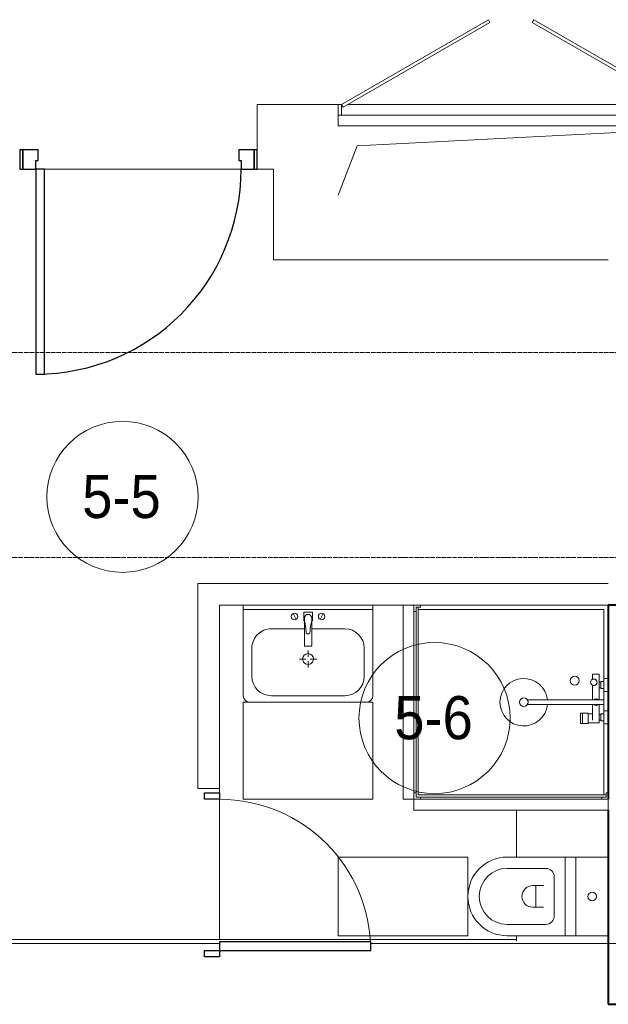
# Model space of a CAD drawing. Header units: millimetres. Extents: x 5617 to 113704, y 7718 to 156189.
# Tile 17 of 48: x 39249 to 41974, y 64630 to 69192. Entities that reach past the tile are written whole.
import ezdxf

# ---------------------------------------------------------------- set-up
doc = ezdxf.new("R2010")
doc.units = ezdxf.units.MM
doc.linetypes.add('ADSK_Линия сетки', pattern=[25, 20, -2.5, 0, -2.5])
for name, color, linetype, lineweight in [('Двери', 7, 'Continuous', 18), ('Каркас несущий', 7, 'Continuous', 18), ('Каркас_Импост', 7, 'Continuous', 30), ('Марки помещений', 7, 'Continuous', 20), ('Мебель', 7, 'Continuous', 18), ('Монтажный зазор', 7, 'Continuous', 30), ('Оси', 7, 'Continuous', 9), ('Панель', 7, 'Continuous', 30), ('Перекрытия', 7, 'Continuous', 18), ('Сантехнические приборы', 7, 'Continuous', 18), ('Стены', 7, 'Continuous', 18), ('Стены разрез', 7, 'Continuous', 40), ('Стены штриховка', 7, 'Continuous', 40), ('Форма', 7, 'Continuous', 18), ('Формообразующий элемент-перекрытие', 7, 'Continuous', 18)]:
    doc.layers.add(name, color=color, linetype=linetype, lineweight=lineweight)
doc.styles.add('Arial_3', font='arial.ttf', dxfattribs={"width": 0.9, "height": 200})

# ---------------------------------------------------------------- blocks, each defined once
blk = doc.blocks.new('MR_Зона обслуживания - MR_Зона обслуживания-2560081-МКСС_K1_L02_4_800_')
at = {"layer": 'Мебель', "color": 254, "lineweight": 9, "true_color": 0xcccccc}
for p, q in [((450, 50), (-450, 50)), ((-450, 50), (-450, 0)), ((450, 0), (450, 50)), ((-450, 0), (450, 0))]:
    blk.add_line(p, q, dxfattribs=at)
blk = doc.blocks.new('MR_Зона обслуживания - MR_Зона обслуживания-2560074-МКСС_K1_L02_4_800_')
at = {"layer": 'Мебель', "color": 254, "lineweight": 9, "true_color": 0xcccccc}
for p, q in [((300, 450), (-300, 450)), ((-300, 450), (-300, 0)), ((300, 0), (300, 450)), ((-300, 0), (300, 0))]:
    blk.add_line(p, q, dxfattribs=at)
blk = doc.blocks.new('MR_Зона обслуживания - MR_Зона обслуживания-2560062-МКСС_K1_L02_4_800_')
at = {"layer": 'Мебель', "color": 254, "lineweight": 9, "true_color": 0xcccccc}
for p, q in [((182.5, 0), (-182.5, 0)), ((-182.5, 0), (-182.5, -600)), ((182.5, -600), (182.5, 0)), ((-182.5, -600), (182.5, -600))]:
    blk.add_line(p, q, dxfattribs=at)
blk = doc.blocks.new('MR_Зона обслуживания - MR_Зона обслуживания-V12-МКСС_K1_L02_4_800_')
at = {"layer": 'Мебель', "color": 254, "lineweight": 9, "true_color": 0xcccccc}
for p, q in [((-108.8, 0), (-108.8, -425)), ((-108.8, -425), (-84.7, -425))]:
    blk.add_line(p, q, dxfattribs=at)
blk = doc.blocks.new('MR_Зона обслуживания - MR_Зона обслуживания-V4-МКСС_K1_L02_4_800_')
at = {"layer": 'Мебель', "color": 254, "lineweight": 9, "true_color": 0xcccccc}
for p, q in [((108.75, -425), (108.75, 0)), ((-108.75, -425), (108.75, -425))]:
    blk.add_line(p, q, dxfattribs=at)
blk = doc.blocks.new('A_DOR_Door - Вн_3_Одинарная_800x2100-2781343-МКСС_K1_L02_4_800_')
at = {"layer": 'Двери', "color": 254, "lineweight": 30, "true_color": 0xcccccc}
for p, q in [((-380, 20), (-350, 20)), ((-380, -50), (-380, 20)), ((-350, 20), (-350, -50)), ((350, -50), (350, 20)), ((350, 20), (380, 20)), ((380, 20), (380, -50)), ((-350, -50), (-380, -50)), ((-350, -50), (-350, -750)), ((-310, -50), (-350, -50)), ((-350, -50), (-350, -750)), ((-310, -750), (-310, -50)), ((380, -50), (350, -50)), ((-350, -750), (-310, -750))]:
    blk.add_line(p, q, dxfattribs=at)
at = {"layer": 'Двери', "color": 254, "lineweight": 9, "true_color": 0xe5e5e5}
blk.add_arc((-350, -50), 700, 270, 0, dxfattribs=at)
blk = doc.blocks.new('101_Лючок доступа_Двупольный - ЛД_П_1600х2100-3935848-МКСС_K1_L02_4_800_')
at = {"layer": 'Двери', "color": 254, "true_color": 0xcccccc}
for p, q in [((-105.2, 442.5), (-785, 50)), ((-777.5, 37), (-97.7, 429.5)), ((-97.7, 429.5), (-105.2, 442.5)), ((105.2, 442.5), (97.7, 429.5)), ((97.7, 429.5), (777.5, 37)), ((785, 50), (105.2, 442.5)), ((-785, 50), (-800, 50)), ((-785, 50), (-777.5, 37)), ((0, 50), (-755, 50)), ((755, 50), (0, 50)), ((777.5, 37), (785, 50)), ((800, 50), (785, 50)), ((800, -50), (-800, -50))]:
    blk.add_line(p, q, dxfattribs=at)
at = {"layer": 'Каркас_Импост', "color": 254, "lineweight": 18, "true_color": 0xcccccc}
for p, q in [((-800, 50), (-785, 50)), ((-800, 50), (-800, 0)), ((-785, 50), (-785, 0)), ((800, 50), (785, 50)), ((785, 50), (785, 0)), ((800, 50), (800, 0)), ((-800, 0), (-785, 0)), ((785, 0), (800, 0))]:
    blk.add_line(p, q, dxfattribs=at)
blk = doc.blocks.new('101_Дверь_Однопольная - _НЧ_Мет_900х2100_Квартира_Л-3602911-МКСС_K1_L02_4_800_')
at = {"layer": 'Каркас_Импост', "color": 254, "true_color": 0xcccccc}
for p, q in [((-475, 150), (-535, 150)), ((-535, 150), (-535, 60)), ((-475, 110), (-475, 150)), ((535, 150), (475, 150)), ((475, 150), (475, 110)), ((535, 60), (535, 150)), ((-465, 110), (-475, 110)), ((-465, 60), (-465, 110)), ((475, 110), (465, 110)), ((465, 110), (465, 60)), ((-535, 60), (-465, 60)), ((465, 60), (535, 60))]:
    blk.add_line(p, q, dxfattribs=at)
at = {"layer": 'Монтажный зазор', "color": 254, "true_color": 0xcccccc}
for p, q in [((-535, 150), (-550, 150)), ((-550, 150), (-550, 60)), ((-535, 60), (-535, 150)), ((550, 150), (535, 150)), ((535, 150), (535, 60)), ((550, 60), (550, 150)), ((-550, 60), (-535, 60)), ((535, 60), (550, 60))]:
    blk.add_line(p, q, dxfattribs=at)
at = {"layer": 'Панель', "color": 254, "true_color": 0xcccccc}
for p, q in [((475, 1100), (435, 1100)), ((435, 1100), (435, 150)), ((475, 150), (475, 1100)), ((435, 150), (475, 150))]:
    blk.add_line(p, q, dxfattribs=at)
blk.add_arc((475, 150), 950, 90, 180, dxfattribs=at)
blk = doc.blocks.new('ПР - 1600_100_Оп1450-0-3950767-МКСС_K1_L02_4_800_')
at = {"layer": 'Каркас несущий', "color": 254, "true_color": 0xffcccc}
for p in [(-800, 0), (-800, 0), (2200, 0)]:
    blk.add_line(p, (2250, 0), dxfattribs=at)
blk = doc.blocks.new('MR_Душевой поддон - Санузел с душем_900х900-2560079-МКСС_K1_L02_4_800_')
at = {"layer": 'Сантехнические приборы', "color": 253, "true_color": 0xaaaaaa}
for p, q in [((-70, 900), (-100, 900)), ((-100, 900), (-100, 870)), ((-100, 30), (-100, 870)), ((-100, 870), (-90, 870)), ((-90, 870), (-90, 890)), ((-90, 890), (-70, 890)), ((790, 890), (-90, 890)), ((-90, 890), (-90, 10)), ((-80, 10), (-80, 880)), ((-80, 880), (790, 880)), ((-70, 900), (770, 900)), ((-70, 890), (-70, 900)), ((800, 900), (770, 900)), ((770, 900), (770, 890)), ((770, 890), (790, 890)), ((780, 880), (780, 20)), ((790, 890), (790, 870)), ((790, 880), (790, 890)), ((790, 870), (800, 870)), ((800, 870), (800, 900)), ((800, 870), (800, 0)), ((338.7, 20), (338.7, 375.1)), ((361.3, 375.1), (361.3, 20)), ((251.9, 129.1), (298.9, 129.1)), ((251.9, 120), (251.9, 129.1)), ((251.9, 120), (298.9, 120)), ((251.9, 92.5), (251.9, 120)), ((298.9, 120), (251.9, 120)), ((298.9, 92.5), (251.9, 92.5)), ((253.8, 92.5), (296.6, 92.5)), ((253.8, 42), (253.8, 92.5)), ((296.6, 92.5), (296.6, 73.7)), ((298.9, 129.1), (298.9, 120)), ((298.9, 120), (298.9, 92.5)), ((266.7, 73.7), (338.7, 73.7)), ((361.3, 73.7), (428.7, 73.7)), ((455.7, 73.7), (479.1, 73.7)), ((479.1, 73.7), (479.1, 42)), ((-100, 30), (-100, 0)), ((-90, 30), (-100, 30)), ((-90, 10), (-90, 30)), ((-70, 10), (-90, 10)), ((-90, 10), (-80, 10)), ((250.2, 20), (-80, 20)), ((-70, 0), (-70, 10)), ((250.2, 0), (-70, 0)), ((250.2, 20), (310, 20)), ((250.2, 0), (250.2, 20)), ((266.7, 42), (253.8, 42)), ((264, 34), (296, 34)), ((264, 20), (264, 34)), ((296, 20), (264, 20)), ((338.7, 42), (266.7, 42)), ((266.7, 42), (293.6, 42)), ((266.7, 34), (266.7, 42)), ((293.6, 34), (266.7, 34)), ((293.6, 42), (293.6, 34)), ((296, 34), (296, 20)), ((338.7, 20), (310, 20)), ((310, 20), (310, 0)), ((400, 0), (310, 0)), ((361.3, 20), (338.7, 20)), ((479.1, 42), (361.3, 42)), ((400, 20), (361.3, 20)), ((400, 0), (400, 20)), ((400, 20), (459.8, 20)), ((414, 20), (414, 34)), ((414, 34), (446, 34)), ((446, 20), (414, 20)), ((416.4, 34), (416.4, 42)), ((416.4, 42), (443.3, 42)), ((443.3, 34), (416.4, 34)), ((443.3, 42), (443.3, 34)), ((446, 34), (446, 20)), ((780, 20), (459.8, 20)), ((459.8, 20), (459.8, 0)), ((800, 0), (459.8, 0)), ((-100, 0), (-70, 0)), ((310, 0), (250.2, 0)), ((459.8, 0), (400, 0))]:
    blk.add_line(p, q, dxfattribs=at)
for centre, radius, start, end in [((350, 391.5), 110, 275.916, 264.084), ((350, 391.5), 20, 0, 180), ((350, 391.5), 20, 180, 0), ((350, 391.5), 20, 235.4667, 304.5333), ((450, 155.2), 20.9, 360, 180), ((450, 155.2), 20.9, 180, 360), ((350, 56.1), 15.5, 137.0093, 222.9907), ((350, 56.1), 15.5, 317.0093, 42.9907), ((442.2, 67.2), 15, 0, 180), ((442.2, 67.2), 15, 154.0483, 25.9517), ((442.2, 67.2), 15, 180, 0)]:
    blk.add_arc(centre, radius, start, end, dxfattribs=at)
blk = doc.blocks.new('MR_Тумба-Умывальник с зеркалом - Тумба-умывальник_600-2560072-МКСС_K1_L02_4_800_')
at = {"layer": 'Сантехнические приборы', "color": 253, "true_color": 0xaaaaaa}
for p, q in [((-300, 0), (-300, 420)), ((-270, 450), (270, 450)), ((-170, 420), (170, 420)), ((300, 420), (300, 0)), ((-260, 200), (-260, 330)), ((260, 330), (260, 200)), ((0, 290), (0, 260)), ((-10, 250), (-40, 250)), ((0, 210), (0, 240)), ((40, 250), (10, 250)), ((-17, 73.1), (-17, 187.9)), ((-14, 190.9), (14, 190.9)), ((17, 187.9), (17, 73.1)), ((-17, 110), (-170, 110)), ((170, 110), (17, 110)), ((-69.7, 39.8), (-55.6, 66.3)), ((-20, 73.1), (-17, 73.1)), ((-20, 33.1), (-20, 73.1)), ((-17, 60), (-17, 73.1)), ((17, 73.1), (17, 60)), ((17, 73.1), (20, 73.1)), ((20, 73.1), (20, 33.1)), ((69.7, 39.8), (55.6, 66.3)), ((-300, 20), (300, 20)), ((300, 0), (-300, 0)), ((20, 33.1), (-20, 33.1))]:
    blk.add_line(p, q, dxfattribs=at)
for centre, radius, start, end in [((-270, 420), 30, 90, 180), ((-170, 330), 90, 90, 180), ((170, 330), 90, 0, 90), ((270, 420), 30, 0, 90), ((0, 250), 25, 360, 180), ((0, 250), 25, 180, 360), ((-170, 200), 90, 180, 270), ((-14, 187.9), 3, 90, 180), ((-14, 187.9), 3, 105, 165), ((14, 187.9), 3, 0, 90), ((14, 187.9), 3, 15, 75), ((170, 200), 90, 270, 0), ((-217.6, 129.9), 208.5, 344.1823, 358.4054), ((0, 124.1), 9.19, 0, 180), ((217.6, 129.9), 208.5, 181.5946, 195.8177), ((-62.7, 53.1), 15, 0, 180), ((-62.7, 53.1), 15, 180, 0), ((0, 60), 17, 180, 0), ((62.7, 53.1), 15, 0, 180), ((62.7, 53.1), 15, 180, 0)]:
    blk.add_arc(centre, radius, start, end, dxfattribs=at)
blk = doc.blocks.new('MR_Унитаз напольный - Санузел с ванной-2499601-МКСС_K1_L02_4_800_')
at = {"layer": 'Сантехнические приборы', "color": 253, "true_color": 0xaaaaaa}
for p, q in [((-182.5, 200), (-182.5, 50)), ((182.5, 200), (-182.5, 200)), ((182.5, 50), (182.5, 200)), ((-182.5, 50), (182.5, 50)), ((182.5, 50), (-182.5, 50)), ((-182.5, 50), (-182.5, 0)), ((182.5, 0), (182.5, 50)), ((-182.5, 0), (182.5, 0)), ((182.5, 0), (-182.5, 0)), ((-182.5, 0), (-182.5, -267.5)), ((182.5, -267.5), (182.5, 0)), ((-130, -267.5), (-130, -90)), ((-90, -50), (90, -50)), ((130, -90), (130, -267.5)), ((-50, -150), (-50, -100)), ((-50, -135), (50, -135)), ((50, -100), (50, -150))]:
    blk.add_line(p, q, dxfattribs=at)
for centre, radius, start, end in [((0, 125), 20, 0, 180), ((0, 125), 20, 180, 0), ((-90, -90), 40, 90, 180), ((90, -90), 40, 360, 90), ((0, -150), 50, 180, 0), ((0, -267.5), 182.5, 180, 360), ((0, -267.5), 130, 180, 0)]:
    blk.add_arc(centre, radius, start, end, dxfattribs=at)
blk = doc.blocks.new('135_SLK_K1_AR_rvt-1-МКСС_K1_L02_4_800_')
at = {"color": 254, "lineweight": 18, "true_color": 0xcccccc}
for p, q in [((23387.1, 68607.8), (25170, 68700)), ((23300, 68380), (23387.1, 68607.8))]:
    blk.add_line(p, q, dxfattribs=at)
at = {"layer": 'Перекрытия', "color": 254, "true_color": 0xcccccc}
for p, q in [((22925, 68590), (22925, 68800)), ((22925, 68800), (23300, 68800)), ((21940, 68500), (22850, 68500)), ((22850, 68500), (21940, 68500)), ((23000, 68500), (22925, 68500)), ((23000, 68080), (23000, 68500)), ((24550, 68080), (23000, 68080)), ((22750, 65610), (22750, 65630)), ((22750, 65630), (22750, 65610)), ((22750, 64930), (22750, 65580)), ((22750, 65580), (22750, 64930))]:
    blk.add_line(p, q, dxfattribs=at)
at = {"layer": 'Стены', "color": 254, "true_color": 0xcccccc}
for p, q in [((23300, 68700), (23300, 68785)), ((24900, 68700), (23300, 68700)), ((22650, 65630), (22650, 66580)), ((22750, 66580), (22650, 66580)), ((22750, 66580), (24550, 66580)), ((22750, 66480), (22750, 65630)), ((23600, 66480), (22750, 66480)), ((24550, 66480), (23650, 66480)), ((22650, 65630), (22750, 65630))]:
    blk.add_line(p, q, dxfattribs=at)
at = {"layer": 'Стены разрез', "color": 254, "true_color": 0xcccccc}
for p, q in [((24550, 66480), (24550, 65580)), ((24550, 65530), (24550, 64630)), ((24550, 64630), (24650, 64630))]:
    blk.add_line(p, q, dxfattribs=at)
at = {"layer": 'Стены штриховка', "color": 254, "true_color": 0xcccccc}
blk.add_line((24650, 66480), (24550, 66480), dxfattribs=at)
at = {"layer": 'Двери', "color": 254, "lineweight": 18, "true_color": 0xcccccc}
blk.add_blockref('101_Лючок доступа_Двупольный - ЛД_П_1600х2100-3935848-МКСС_K1_L02_4_800_', (24100, 68750), dxfattribs=at)
for name, p, rotation in [('101_Дверь_Однопольная - _НЧ_Мет_900х2100_Квартира_Л-3602911-МКСС_K1_L02_4_800_', (22375, 68650), 180), ('A_DOR_Door - Вн_3_Одинарная_800x2100-2781343-МКСС_K1_L02_4_800_', (22700, 65230), 89.99999999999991)]:
    blk.add_blockref(name, p, dxfattribs=dict(at, rotation=rotation))
at = {"layer": 'Каркас несущий', "color": 254, "lineweight": 18, "true_color": 0xcccccc}
blk.add_blockref('ПР - 1600_100_Оп1450-0-3950767-МКСС_K1_L02_4_800_', (24100, 68750), dxfattribs=at)
at = {"layer": 'Мебель', "color": 254, "lineweight": 18, "true_color": 0xcccccc}
for name, p, rotation in [('MR_Зона обслуживания - MR_Зона обслуживания-2560081-МКСС_K1_L02_4_800_', (23650, 66030), 90.00000000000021), ('MR_Зона обслуживания - MR_Зона обслуживания-2560074-МКСС_K1_L02_4_800_', (23160, 66030), 180), ('MR_Зона обслуживания - MR_Зона обслуживания-2560081-МКСС_K1_L02_4_800_', (24100, 65580), 180), ('MR_Зона обслуживания - MR_Зона обслуживания-V4-МКСС_K1_L02_4_800_', (24550, 65421.2), 269.9999999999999), ('MR_Зона обслуживания - MR_Зона обслуживания-2560062-МКСС_K1_L02_4_800_', (23900, 65130), 269.9999999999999), ('MR_Зона обслуживания - MR_Зона обслуживания-V12-МКСС_K1_L02_4_800_', (24550, 64838.7), 269.9999999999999)]:
    blk.add_blockref(name, p, dxfattribs=dict(at, rotation=rotation))
at = {"layer": 'Сантехнические приборы', "color": 253, "lineweight": 18, "true_color": 0xaaaaaa}
for name, p, rotation in [('MR_Тумба-Умывальник с зеркалом - Тумба-умывальник_600-2560072-МКСС_K1_L02_4_800_', (23160, 66480), 180), ('MR_Душевой поддон - Санузел с душем_900х900-2560079-МКСС_K1_L02_4_800_', (24550, 65680), 90.00000000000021), ('MR_Унитаз напольный - Санузел с ванной-2499601-МКСС_K1_L02_4_800_', (24350, 65130), 269.9999999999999)]:
    blk.add_blockref(name, p, dxfattribs=dict(at, rotation=rotation))
blk = doc.blocks.new('135_SLK_K1_AR_FCD_rvt-1-МКСС_K1_L02_4_800_')
at = {"layer": 'Форма', "color": 254, "lineweight": 5, "true_color": 0xcccccc}
blk.add_line((24125, 64930), (21650, 64930), dxfattribs=at)
at = {"layer": 'Форма', "color": 254, "lineweight": 9, "true_color": 0xcccccc}
for p, q in [((22750, 64912.5), (14392, 64912.5)), ((38700, 64912.5), (23450, 64912.5))]:
    blk.add_line(p, q, dxfattribs=at)
at = {"layer": 'Формообразующий элемент-перекрытие', "color": 254, "lineweight": 5, "true_color": 0xcccccc}
blk.add_line((21650, 64930), (24125, 64930), dxfattribs=at)
blk = doc.blocks.new('050_Марка_Помещение - Номер-620969-МКСС_K1_L02_4_800_')
at = {"layer": 'Марки помещений'}
blk.add_circle((0, 0), 3.5, dxfattribs=at)

msp = doc.modelspace()

# ---------------------------------------------------------------- linework, layer by layer
at = {"layer": 'Оси', "linetype": 'ADSK_Линия сетки'}
for p, q in [((80704.2, 67650), (26311.9, 67650)), ((80704.2, 66700), (26311.9, 66700))]:
    msp.add_line(p, q, dxfattribs=at)

# ---------------------------------------------------------------- block references
at = {"lineweight": 5}
for name in ['135_SLK_K1_AR_FCD_rvt-1-МКСС_K1_L02_4_800_', '135_SLK_K1_AR_rvt-1-МКСС_K1_L02_4_800_']:
    msp.add_blockref(name, (17424.1, 0), dxfattribs=at)
at = {"layer": 'Марки помещений', "xscale": 99.99999999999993, "yscale": 99.99999999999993, "zscale": 99.99999999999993}
for p in [(39725.1, 66981.5), (41169.8, 65956.5)]:
    msp.add_blockref('050_Марка_Помещение - Номер-620969-МКСС_K1_L02_4_800_', p, dxfattribs=at)

# ---------------------------------------------------------------- texts
at = {"layer": 'Марки помещений', "lineweight": 9, "char_height": 200, "width": 447.342, "attachment_point": 1, "style": 'Arial_3'}
for s, insert in [('5-5', (39538.6, 67083.2)), ('5-6', (40983.3, 66058.2))]:
    msp.add_mtext(s, dxfattribs=dict(at, insert=insert))

doc.saveas('drawing.dxf')
